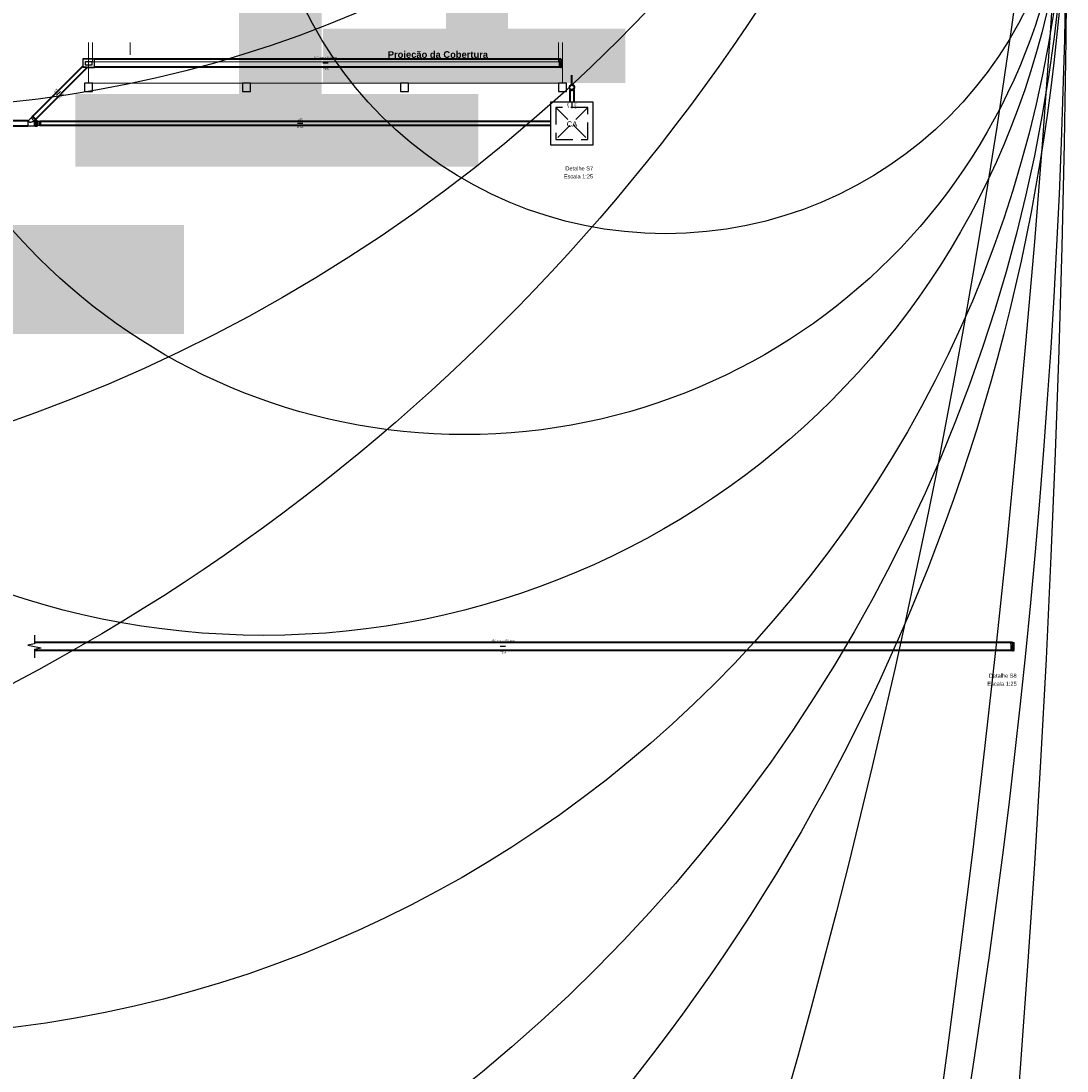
# Model space of a CAD drawing. Header units: millimetres. Extents: x -27714 to -5776, y 5810 to 9208.
# Tile 90 of 256: x -25392 to -25314, y 6917 to 6996. Entities that reach past the tile are written whole.
import ezdxf
from ezdxf.enums import TextEntityAlignment as Align

# ---------------------------------------------------------------- set-up
doc = ezdxf.new("R2010")
doc.units = ezdxf.units.MM
doc.linetypes.add('DASHDOT', pattern=[2.54, 1.27, -0.635, 0, -0.635])
doc.linetypes.add('DASHED', pattern=[1.905, 1.27, -0.635])
for name, color, linetype, lineweight in [('AP-Condutos', 4, 'Continuous', 40), ('AP-Textos conduto', 7, 'Continuous', 25), ('DI-Títulos', 3, 'Continuous', 5)]:
    doc.layers.add(name, color=color, linetype=linetype, lineweight=lineweight)
for name, color, linetype in [('AP-Sentido conduto', 9, 'Continuous'), ('Simbolos', 5, 'Continuous'), ('Simbolos_int', 2, 'Continuous'), ('TEXTO', 7, 'Continuous'), ('TEXTO @ 10 (1)', 7, 'Continuous'), ('TEXTO @ 10 (2)', 7, 'Continuous'), ('TEXTO @ 100', 7, 'Continuous'), ('TEXTO @ 15', 7, 'Continuous'), ('TEXTO @ 20', 7, 'Continuous'), ('TEXTO @ 200', 7, 'Continuous'), ('TEXTO @ 25', 7, 'Continuous'), ('TEXTO @ 5', 7, 'Continuous'), ('TEXTO @ 7.5', 7, 'Continuous')]:
    doc.layers.add(name, color=color, linetype=linetype)
doc.styles.add('5', font='arial.ttf', dxfattribs={"height": 5})
doc.styles.add('Arial', font='arial.ttf')
doc.styles.add('ArialN', font='arialbd.ttf')

# ---------------------------------------------------------------- blocks, each defined once
blk = doc.blocks.new('SIMBOLO NOMENCLATURA')
at = {"linetype": 'Continuous'}
blk.add_circle((-30, 0), 30, dxfattribs=at)
blk = doc.blocks.new('*U147')
at = {"layer": 'TEXTO @ 10 (1)', "linetype": 'Continuous', "xscale": 2, "yscale": 2, "zscale": 2}
blk.add_blockref('SIMBOLO NOMENCLATURA', (-25314.228, 7009.918), dxfattribs=at)
at = {"layer": 'TEXTO @ 10 (2)', "linetype": 'Continuous', "xscale": 2, "yscale": 2, "zscale": 2}
blk.add_blockref('SIMBOLO NOMENCLATURA', (-25314.228, 7009.918), dxfattribs=at)
at = {"layer": 'TEXTO @ 100', "linetype": 'Continuous', "xscale": 20, "yscale": 20, "zscale": 20}
blk.add_blockref('SIMBOLO NOMENCLATURA', (-25314.228, 7009.918), dxfattribs=at)
at = {"layer": 'TEXTO @ 15', "linetype": 'Continuous', "xscale": 3, "yscale": 3, "zscale": 3}
blk.add_blockref('SIMBOLO NOMENCLATURA', (-25314.228, 7009.918), dxfattribs=at)
at = {"layer": 'TEXTO @ 20', "linetype": 'Continuous', "xscale": 4, "yscale": 4, "zscale": 4}
blk.add_blockref('SIMBOLO NOMENCLATURA', (-25314.228, 7009.918), dxfattribs=at)
at = {"layer": 'TEXTO @ 200', "linetype": 'Continuous', "xscale": 40, "yscale": 40, "zscale": 40}
blk.add_blockref('SIMBOLO NOMENCLATURA', (-25314.228, 7009.918), dxfattribs=at)
at = {"layer": 'TEXTO @ 25', "linetype": 'Continuous', "xscale": 5, "yscale": 5, "zscale": 5}
blk.add_blockref('SIMBOLO NOMENCLATURA', (-25314.228, 7009.918), dxfattribs=at)
at = {"layer": 'TEXTO @ 5', "linetype": 'Continuous'}
blk.add_blockref('SIMBOLO NOMENCLATURA', (-25314.228, 7009.918), dxfattribs=at)
at = {"layer": 'TEXTO @ 7.5', "linetype": 'Continuous', "xscale": 1.5, "yscale": 1.5, "zscale": 1.5}
blk.add_blockref('SIMBOLO NOMENCLATURA', (-25314.228, 7009.918), dxfattribs=at)
blk = doc.blocks.new('*U150')
at = {"layer": 'TEXTO @ 10 (1)', "style": '5'}
blk.add_text('1', height=50, dxfattribs=at).set_placement((-25374.228, 7009.918), align=Align.MIDDLE_CENTER)
at = {"layer": 'TEXTO @ 15', "style": '5'}
blk.add_text('1', height=75, dxfattribs=at).set_placement((-25404.228, 7009.918), align=Align.MIDDLE_CENTER)
at = {"layer": 'TEXTO @ 7.5', "style": '5'}
blk.add_text('1', height=37.5, dxfattribs=at).set_placement((-25359.228, 7009.918), align=Align.MIDDLE_CENTER)
blk = doc.blocks.new('*U151')
at = {"layer": 'TEXTO @ 100', "linetype": 'Continuous', "xscale": 20, "yscale": 20, "zscale": 20}
blk.add_blockref('SIMBOLO NOMENCLATURA', (-25312.564, 7079.25), dxfattribs=at)
at = {"layer": 'TEXTO @ 15', "linetype": 'Continuous', "xscale": 3, "yscale": 3, "zscale": 3}
blk.add_blockref('SIMBOLO NOMENCLATURA', (-25312.564, 7079.25), dxfattribs=at)
at = {"layer": 'TEXTO @ 20', "linetype": 'Continuous', "xscale": 4, "yscale": 4, "zscale": 4}
blk.add_blockref('SIMBOLO NOMENCLATURA', (-25312.564, 7079.25), dxfattribs=at)
at = {"layer": 'TEXTO @ 200', "linetype": 'Continuous', "xscale": 40, "yscale": 40, "zscale": 40}
blk.add_blockref('SIMBOLO NOMENCLATURA', (-25312.564, 7079.25), dxfattribs=at)
at = {"layer": 'TEXTO @ 25', "linetype": 'Continuous', "xscale": 5, "yscale": 5, "zscale": 5}
blk.add_blockref('SIMBOLO NOMENCLATURA', (-25312.564, 7079.25), dxfattribs=at)
blk = doc.blocks.new('*U155')
at = {"layer": 'TEXTO @ 200', "linetype": 'Continuous', "xscale": 40, "yscale": 40, "zscale": 40}
blk.add_blockref('SIMBOLO NOMENCLATURA', (-23654.527, 7584.979), dxfattribs=at)
blk = doc.blocks.new('*U159')
at = {"layer": 'TEXTO @ 200', "linetype": 'Continuous', "xscale": 40, "yscale": 40, "zscale": 40}
blk.add_blockref('SIMBOLO NOMENCLATURA', (-23783.068, 7189.489), dxfattribs=at)

msp = doc.modelspace()

# ---------------------------------------------------------------- hatches: boundary and pattern name
at = {"layer": 'AP-Condutos', "linetype": 'Continuous'}
msp.add_hatch(color=256, dxfattribs=at).paths.add_polyline_path([(-25351.2255, 6991.7518), (-25351.2643, 6991.607), (-25351.1867, 6991.607)])
at = {"layer": 'AP-Sentido conduto', "linetype": 'Continuous'}
for points in [[(-25369.8255, 6992.6518), (-25369.7289, 6992.626), (-25369.7289, 6992.6777)], [(-25389.7169, 6990.2604), (-25389.6303, 6990.3104), (-25389.6669, 6990.347)], [(-25351.2255, 6989.3018), (-25351.1996, 6989.3984), (-25351.2514, 6989.3984)], [(-25371.7255, 6988.1518), (-25371.6289, 6988.126), (-25371.6289, 6988.1777)], [(-25356.5803, 6949.0822), (-25356.4837, 6949.0563), (-25356.4837, 6949.1081)]]:
    msp.add_hatch(color=256, dxfattribs=at).paths.add_polyline_path(points)

# ---------------------------------------------------------------- linework, layer by layer
at = {"color": 83, "linetype": 'Continuous', "lineweight": 0}
for p, q in [((-25387.3255, 6991.1518), (-25387.3255, 6994.1959)), ((-25351.9255, 6994.1959), (-25351.9255, 6991.1518)), ((-25351.9255, 6991.1518), (-25387.3255, 6991.1518))]:
    msp.add_line(p, q, dxfattribs=at)
at = {"color": 7, "linetype": 'Continuous', "lineweight": 0}
for p, q in [((-25387.0255, 6992.7518), (-25387.0255, 6994.1959)), ((-25384.234, 6994.1959), (-25384.234, 6993.2853)), ((-25352.2255, 6994.1959), (-25352.2255, 6992.7518)), ((-25352.2255, 6992.7518), (-25387.0255, 6992.7518))]:
    msp.add_line(p, q, dxfattribs=at)
for p, q in [((-25391.3803, 6949.9322), (-25391.3803, 6949.2822)), ((-25391.3803, 6949.2822), (-25391.8803, 6949.1822)), ((-25391.8803, 6949.1822), (-25390.8803, 6948.9822)), ((-25391.3803, 6948.8822), (-25390.8803, 6948.9822)), ((-25391.3803, 6948.8822), (-25391.3803, 6948.2322))]:
    msp.add_line(p, q)
for points in [[(-25387.6255, 6991.1518), (-25387.6255, 6990.5518), (-25387.0255, 6990.5518), (-25387.0255, 6991.1518)], [(-25375.8255, 6991.1518), (-25375.8255, 6990.5518), (-25375.2255, 6990.5518), (-25375.2255, 6991.1518)], [(-25364.0255, 6991.1518), (-25364.0255, 6990.5518), (-25363.4255, 6990.5518), (-25363.4255, 6991.1518)], [(-25352.2255, 6991.1518), (-25352.2255, 6990.5518), (-25351.6255, 6990.5518), (-25351.6255, 6991.1518)]]:
    msp.add_lwpolyline(points, close=True)
at = {"layer": 'AP-Condutos'}
for p, q in [((-25352.0555, 6992.9518), (-25386.8955, 6992.9518)), ((-25387.7555, 6992.434), (-25391.4946, 6988.6949)), ((-25387.4334, 6992.3318), (-25391.2825, 6988.4828)), ((-25352.0555, 6992.3518), (-25386.8955, 6992.3518)), ((-25351.3755, 6990.6678), (-25351.3755, 6989.7518)), ((-25351.0755, 6990.6678), (-25351.0755, 6989.7518)), ((-25391.8695, 6988.3518), (-25396.7455, 6988.3518)), ((-25352.8255, 6988.3018), (-25390.9055, 6988.3018)), ((-25391.8695, 6987.9518), (-25396.7455, 6987.9518)), ((-25352.8255, 6988.0018), (-25390.9055, 6988.0018)), ((-25318.3103, 6949.3822), (-25391.3803, 6949.3822)), ((-25318.3103, 6948.7822), (-25391.3803, 6948.7822))]:
    msp.add_line(p, q, dxfattribs=at)
for points in [[(-25351.2255, 6991.0518), (-25351.2255, 6991.7518)], [(-25351.3255, 6990.6786), (-25351.2976, 6990.6653), (-25351.2679, 6990.6564), (-25351.2371, 6990.6522), (-25351.2062, 6990.6528), (-25351.1756, 6990.6582), (-25351.1463, 6990.6682), (-25351.1189, 6990.6826), (-25351.094, 6990.7012), (-25351.0723, 6990.7233), (-25351.0543, 6990.7485), (-25351.0404, 6990.7762), (-25351.0309, 6990.8057), (-25351.0261, 6990.8363), (-25351.0261, 6990.8673), (-25351.0309, 6990.898), (-25351.0404, 6990.9275), (-25351.0543, 6990.9552), (-25351.0723, 6990.9804), (-25351.094, 6991.0025), (-25351.1189, 6991.021), (-25351.1463, 6991.0355), (-25351.1756, 6991.0455), (-25351.2062, 6991.0509), (-25351.2371, 6991.0515), (-25351.2679, 6991.0473), (-25351.2976, 6991.0384), (-25351.3255, 6991.025)]]:
    msp.add_lwpolyline(points, dxfattribs=at)
at = {"layer": 'AP-Sentido conduto'}
for points in [[(-25369.4255, 6992.6518), (-25369.8255, 6992.6518)], [(-25389.4341, 6990.5432), (-25389.7169, 6990.2604)], [(-25351.2255, 6989.7018), (-25351.2255, 6989.3018)], [(-25371.3255, 6988.1518), (-25371.7255, 6988.1518)], [(-25356.1803, 6949.0822), (-25356.5803, 6949.0822)]]:
    msp.add_lwpolyline(points, dxfattribs=at)
at = {"layer": 'Simbolos'}
for p, q in [((-25387.6755, 6992.9718), (-25387.7555, 6992.9718)), ((-25387.7555, 6992.9718), (-25387.7555, 6992.9518)), ((-25387.7555, 6992.9518), (-25387.7555, 6992.3518)), ((-25387.5588, 6992.9718), (-25387.6755, 6992.9718)), ((-25387.5008, 6992.9718), (-25387.5588, 6992.9718)), ((-25387.428, 6992.9718), (-25387.5008, 6992.9718)), ((-25386.8955, 6992.9718), (-25387.428, 6992.9718)), ((-25386.8955, 6992.8718), (-25386.8955, 6992.9718)), ((-25386.8955, 6992.3318), (-25386.8955, 6992.8718)), ((-25352.1743, 6992.8518), (-25352.1743, 6992.9328)), ((-25352.1743, 6992.8518), (-25352.1743, 6992.4518)), ((-25352.1423, 6992.9438), (-25352.1623, 6992.9438)), ((-25352.1423, 6992.9438), (-25352.1223, 6992.9438)), ((-25352.0595, 6992.9438), (-25352.1223, 6992.9438)), ((-25352.0555, 6992.9478), (-25352.0555, 6992.9584)), ((-25352.0515, 6992.9624), (-25352.0059, 6992.9624)), ((-25352.0019, 6992.9478), (-25352.0019, 6992.9584)), ((-25351.9979, 6992.9438), (-25351.9403, 6992.9438)), ((-25351.9403, 6992.9438), (-25351.9255, 6992.9438)), ((-25351.9255, 6992.3598), (-25351.9255, 6992.9438)), ((-25387.7555, 6992.3318), (-25387.7555, 6992.3518)), ((-25387.6755, 6992.3318), (-25387.7555, 6992.3318)), ((-25387.5588, 6992.3318), (-25387.6755, 6992.3318)), ((-25387.5008, 6992.3318), (-25387.5588, 6992.3318)), ((-25387.428, 6992.3318), (-25387.5008, 6992.3318)), ((-25387.428, 6992.3318), (-25386.8955, 6992.3318)), ((-25352.1743, 6992.4518), (-25352.1743, 6992.3718)), ((-25352.1423, 6992.3598), (-25352.1623, 6992.3598)), ((-25352.1223, 6992.3598), (-25352.1423, 6992.3598)), ((-25352.1223, 6992.3598), (-25352.0595, 6992.3598)), ((-25352.0555, 6992.3558), (-25352.0555, 6992.3452)), ((-25352.0515, 6992.3412), (-25352.0059, 6992.3412)), ((-25352.0019, 6992.3558), (-25352.0019, 6992.3452)), ((-25351.9979, 6992.3598), (-25351.9403, 6992.3598)), ((-25351.9403, 6992.3598), (-25351.9255, 6992.3598)), ((-25351.3765, 6990.7591), (-25351.3765, 6990.6678)), ((-25351.0745, 6990.7591), (-25351.0745, 6990.6678)), ((-25391.8359, 6988.355), (-25391.8695, 6988.355)), ((-25391.6278, 6988.5632), (-25391.8359, 6988.355)), ((-25391.5533, 6988.6504), (-25391.6278, 6988.5759)), ((-25391.6278, 6988.5759), (-25391.6278, 6988.5632)), ((-25391.553, 6988.6558), (-25391.5594, 6988.6634)), ((-25391.5344, 6988.6935), (-25391.5592, 6988.6688)), ((-25391.5188, 6988.6879), (-25391.5296, 6988.6942)), ((-25391.5011, 6988.7014), (-25391.514, 6988.6885)), ((-25391.276, 6988.4763), (-25391.5011, 6988.7014)), ((-25391.327, 6988.4241), (-25391.3804, 6988.3707)), ((-25391.3182, 6988.3638), (-25391.3776, 6988.3638)), ((-25391.3216, 6988.4243), (-25391.314, 6988.4179)), ((-25391.3172, 6988.3648), (-25391.3182, 6988.3638)), ((-25391.2688, 6988.3648), (-25391.3172, 6988.3648)), ((-25391.2838, 6988.4429), (-25391.3086, 6988.4182)), ((-25391.2895, 6988.4586), (-25391.2832, 6988.4477)), ((-25391.276, 6988.4763), (-25391.2888, 6988.4634)), ((-25391.264, 6988.3788), (-25391.2649, 6988.3685)), ((-25391.2222, 6988.3824), (-25391.26, 6988.3824)), ((-25391.2183, 6988.3795), (-25391.2152, 6988.3678)), ((-25391.1935, 6988.3648), (-25391.2113, 6988.3648)), ((-25391.1935, 6987.9388), (-25391.1935, 6988.3648)), ((-25391.1575, 6988.355), (-25391.1935, 6988.355)), ((-25391.1575, 6988.355), (-25391.1232, 6988.2956)), ((-25391.0932, 6988.3036), (-25391.1278, 6988.3036)), ((-25391.085, 6988.3118), (-25391.0932, 6988.3036)), ((-25390.9785, 6988.3118), (-25391.085, 6988.3118)), ((-25390.9745, 6988.3155), (-25390.9737, 6988.3254)), ((-25390.9347, 6988.329), (-25390.9697, 6988.329)), ((-25390.9276, 6988.314), (-25390.9308, 6988.3261)), ((-25390.9055, 6988.311), (-25390.9237, 6988.311)), ((-25390.9055, 6987.9926), (-25390.9055, 6988.311)), ((-25391.4399, 6987.9486), (-25391.8695, 6987.9486)), ((-25391.4399, 6987.9486), (-25391.4394, 6987.9426)), ((-25391.4276, 6987.9426), (-25391.4394, 6987.9426)), ((-25391.4271, 6987.9486), (-25391.4276, 6987.9426)), ((-25391.406, 6987.9486), (-25391.4271, 6987.9486)), ((-25391.3972, 6987.9398), (-25391.406, 6987.9486)), ((-25391.3182, 6987.9398), (-25391.3972, 6987.9398)), ((-25391.3172, 6987.9388), (-25391.3182, 6987.9398)), ((-25391.2688, 6987.9388), (-25391.3172, 6987.9388)), ((-25391.264, 6987.9249), (-25391.2649, 6987.9352)), ((-25391.2222, 6987.9212), (-25391.26, 6987.9212)), ((-25391.2183, 6987.9242), (-25391.2152, 6987.9359)), ((-25391.1935, 6987.9388), (-25391.2113, 6987.9388)), ((-25391.1575, 6987.9486), (-25391.1935, 6987.9486)), ((-25391.1575, 6987.9486), (-25391.1232, 6988.008)), ((-25391.0932, 6988), (-25391.1278, 6988)), ((-25391.085, 6987.9918), (-25391.0932, 6988)), ((-25390.9785, 6987.9918), (-25391.085, 6987.9918)), ((-25390.9745, 6987.9882), (-25390.9737, 6987.9783)), ((-25390.9347, 6987.9746), (-25390.9697, 6987.9746)), ((-25390.9276, 6987.9897), (-25390.9308, 6987.9776)), ((-25390.9055, 6987.9926), (-25390.9237, 6987.9926)), ((-25318.4291, 6949.2822), (-25318.4291, 6949.3631)), ((-25318.4291, 6949.2822), (-25318.4291, 6948.8822)), ((-25318.4291, 6948.8822), (-25318.4291, 6948.8022)), ((-25318.3971, 6949.3742), (-25318.4171, 6949.3742)), ((-25318.3971, 6949.3742), (-25318.3771, 6949.3742)), ((-25318.3143, 6949.3742), (-25318.3771, 6949.3742)), ((-25318.3103, 6949.3782), (-25318.3103, 6949.3888)), ((-25318.3063, 6949.3928), (-25318.2607, 6949.3928)), ((-25318.2567, 6949.3782), (-25318.2567, 6949.3888)), ((-25318.2527, 6949.3742), (-25318.1951, 6949.3742)), ((-25318.1951, 6949.3742), (-25318.1803, 6949.3742)), ((-25318.1803, 6948.7902), (-25318.1803, 6949.3742)), ((-25318.3971, 6948.7902), (-25318.4171, 6948.7902)), ((-25318.3771, 6948.7902), (-25318.3971, 6948.7902)), ((-25318.3771, 6948.7902), (-25318.3143, 6948.7902)), ((-25318.3103, 6948.7862), (-25318.3103, 6948.7756)), ((-25318.3063, 6948.7716), (-25318.2607, 6948.7716)), ((-25318.2567, 6948.7862), (-25318.2567, 6948.7756)), ((-25318.2527, 6948.7902), (-25318.1951, 6948.7902)), ((-25318.1951, 6948.7902), (-25318.1803, 6948.7902))]:
    msp.add_line(p, q, dxfattribs=at)
at = {"layer": 'Simbolos', "linetype": 'DASHDOT'}
for p, q in [((-25387.5655, 6992.5118), (-25387.5655, 6992.7918)), ((-25387.5655, 6992.7918), (-25387.3255, 6992.7918)), ((-25387.3255, 6992.7918), (-25387.0855, 6992.7918)), ((-25387.0855, 6992.7918), (-25387.0855, 6992.5118)), ((-25387.0855, 6992.5118), (-25387.5655, 6992.5118))]:
    msp.add_line(p, q, dxfattribs=at)
at = {"layer": 'Simbolos'}
for points in [[(-25352.1623, 6992.9438), (-25352.1644, 6992.9437), (-25352.1664, 6992.9431), (-25352.1683, 6992.9422), (-25352.17, 6992.941), (-25352.1715, 6992.9396), (-25352.1727, 6992.9378), (-25352.1736, 6992.9359), (-25352.1741, 6992.9339), (-25352.1743, 6992.9318)], [(-25352.0595, 6992.9438), (-25352.0588, 6992.9439), (-25352.0582, 6992.9441), (-25352.0575, 6992.9444), (-25352.0569, 6992.9448), (-25352.0565, 6992.9453), (-25352.0561, 6992.9458), (-25352.0558, 6992.9465), (-25352.0556, 6992.9471), (-25352.0555, 6992.9478)], [(-25352.0515, 6992.9624), (-25352.0522, 6992.9624), (-25352.0529, 6992.9622), (-25352.0535, 6992.9619), (-25352.0541, 6992.9615), (-25352.0546, 6992.961), (-25352.055, 6992.9604), (-25352.0553, 6992.9598), (-25352.0555, 6992.9591), (-25352.0555, 6992.9584)], [(-25352.0019, 6992.9584), (-25352.002, 6992.9591), (-25352.0022, 6992.9598), (-25352.0025, 6992.9604), (-25352.0029, 6992.961), (-25352.0033, 6992.9615), (-25352.0039, 6992.9619), (-25352.0046, 6992.9622), (-25352.0052, 6992.9624), (-25352.0059, 6992.9624)], [(-25352.0019, 6992.9478), (-25352.0019, 6992.9471), (-25352.0017, 6992.9465), (-25352.0014, 6992.9458), (-25352.001, 6992.9453), (-25352.0005, 6992.9448), (-25351.9999, 6992.9444), (-25351.9993, 6992.9441), (-25351.9986, 6992.9439), (-25351.9979, 6992.9438)], [(-25352.1743, 6992.3718), (-25352.1741, 6992.3698), (-25352.1736, 6992.3677), (-25352.1727, 6992.3658), (-25352.1715, 6992.3641), (-25352.17, 6992.3627), (-25352.1683, 6992.3615), (-25352.1664, 6992.3606), (-25352.1644, 6992.36), (-25352.1623, 6992.3598)], [(-25352.0555, 6992.3558), (-25352.0556, 6992.3565), (-25352.0558, 6992.3572), (-25352.0561, 6992.3578), (-25352.0565, 6992.3584), (-25352.0569, 6992.3589), (-25352.0575, 6992.3593), (-25352.0582, 6992.3596), (-25352.0588, 6992.3598), (-25352.0595, 6992.3598)], [(-25352.0555, 6992.3452), (-25352.0555, 6992.3445), (-25352.0553, 6992.3439), (-25352.055, 6992.3432), (-25352.0546, 6992.3427), (-25352.0541, 6992.3422), (-25352.0535, 6992.3418), (-25352.0529, 6992.3415), (-25352.0522, 6992.3413), (-25352.0515, 6992.3412)], [(-25352.0059, 6992.3412), (-25352.0052, 6992.3413), (-25352.0046, 6992.3415), (-25352.0039, 6992.3418), (-25352.0033, 6992.3422), (-25352.0029, 6992.3427), (-25352.0025, 6992.3432), (-25352.0022, 6992.3439), (-25352.002, 6992.3445), (-25352.0019, 6992.3452)], [(-25351.9979, 6992.3598), (-25351.9986, 6992.3598), (-25351.9993, 6992.3596), (-25351.9999, 6992.3593), (-25352.0005, 6992.3589), (-25352.001, 6992.3584), (-25352.0014, 6992.3578), (-25352.0017, 6992.3572), (-25352.0019, 6992.3565), (-25352.0019, 6992.3558)], [(-25391.8359, 6988.3551), (-25391.8358, 6988.355), (-25391.8358, 6988.3549), (-25391.8357, 6988.3549), (-25391.8357, 6988.3548), (-25391.8357, 6988.3548), (-25391.8356, 6988.3547), (-25391.8356, 6988.3547), (-25391.8356, 6988.3546), (-25391.8355, 6988.3546)], [(-25391.8355, 6988.3545), (-25391.8311, 6988.3475), (-25391.8266, 6988.3406), (-25391.8219, 6988.3337), (-25391.8171, 6988.327), (-25391.8122, 6988.3203), (-25391.8071, 6988.3137), (-25391.802, 6988.3072), (-25391.7967, 6988.3007), (-25391.7913, 6988.2944)], [(-25391.7914, 6988.2944), (-25391.7861, 6988.2888), (-25391.7807, 6988.2834), (-25391.7751, 6988.2781), (-25391.7693, 6988.2731), (-25391.7634, 6988.2683), (-25391.7572, 6988.2637), (-25391.7509, 6988.2593), (-25391.7445, 6988.2551), (-25391.7379, 6988.2512)], [(-25391.7379, 6988.2512), (-25391.737, 6988.2507), (-25391.736, 6988.2503), (-25391.7351, 6988.2498), (-25391.7341, 6988.2495), (-25391.7331, 6988.2492), (-25391.7321, 6988.2489), (-25391.7311, 6988.2486), (-25391.7301, 6988.2484), (-25391.7291, 6988.2483)], [(-25391.7291, 6988.2483), (-25391.727, 6988.2482), (-25391.7249, 6988.2481), (-25391.7228, 6988.2481), (-25391.7208, 6988.2481), (-25391.7187, 6988.248), (-25391.7166, 6988.248), (-25391.7145, 6988.248), (-25391.7124, 6988.2481), (-25391.7104, 6988.2481)], [(-25391.7104, 6988.2481), (-25391.6955, 6988.2499), (-25391.6806, 6988.252), (-25391.6658, 6988.2543), (-25391.6511, 6988.2569), (-25391.6363, 6988.2598), (-25391.6217, 6988.2629), (-25391.6071, 6988.2663), (-25391.5926, 6988.27), (-25391.5781, 6988.2739)], [(-25391.5781, 6988.2739), (-25391.5637, 6988.2783), (-25391.5494, 6988.2829), (-25391.5352, 6988.2878), (-25391.5211, 6988.293), (-25391.507, 6988.2984), (-25391.4931, 6988.304), (-25391.4793, 6988.3099), (-25391.4655, 6988.316), (-25391.4519, 6988.3224)], [(-25391.5592, 6988.6688), (-25391.5596, 6988.6682), (-25391.56, 6988.6677), (-25391.5602, 6988.6671), (-25391.5603, 6988.6664), (-25391.5604, 6988.6658), (-25391.5603, 6988.6651), (-25391.5601, 6988.6645), (-25391.5598, 6988.6639), (-25391.5594, 6988.6634)], [(-25391.5533, 6988.6504), (-25391.5529, 6988.6509), (-25391.5525, 6988.6514), (-25391.5523, 6988.6521), (-25391.5522, 6988.6527), (-25391.5521, 6988.6534), (-25391.5522, 6988.654), (-25391.5524, 6988.6546), (-25391.5527, 6988.6552), (-25391.5531, 6988.6558)], [(-25391.5296, 6988.6941), (-25391.5302, 6988.6944), (-25391.5307, 6988.6946), (-25391.5313, 6988.6947), (-25391.5319, 6988.6947), (-25391.5324, 6988.6946), (-25391.533, 6988.6944), (-25391.5335, 6988.6942), (-25391.534, 6988.6939), (-25391.5345, 6988.6935)], [(-25391.5188, 6988.6879), (-25391.5183, 6988.6876), (-25391.5177, 6988.6875), (-25391.5171, 6988.6874), (-25391.5166, 6988.6874), (-25391.516, 6988.6874), (-25391.5154, 6988.6876), (-25391.5149, 6988.6878), (-25391.5144, 6988.6882), (-25391.514, 6988.6885)], [(-25391.4519, 6988.3224), (-25391.4436, 6988.3265), (-25391.4354, 6988.3307), (-25391.4272, 6988.3351), (-25391.4191, 6988.3397), (-25391.4112, 6988.3444), (-25391.4033, 6988.3493), (-25391.3955, 6988.3543), (-25391.3878, 6988.3595), (-25391.3802, 6988.3648)], [(-25391.3804, 6988.3707), (-25391.3808, 6988.3703), (-25391.3811, 6988.3698), (-25391.3813, 6988.3694), (-25391.3815, 6988.3689), (-25391.3816, 6988.3684), (-25391.3816, 6988.3678), (-25391.3816, 6988.3673), (-25391.3815, 6988.3668), (-25391.3813, 6988.3663), (-25391.3811, 6988.3658), (-25391.3808, 6988.3654), (-25391.3804, 6988.365), (-25391.38, 6988.3647), (-25391.3796, 6988.3644), (-25391.3791, 6988.3641), (-25391.3786, 6988.364), (-25391.3781, 6988.3639), (-25391.3776, 6988.3638)], [(-25391.3216, 6988.4243), (-25391.3221, 6988.4247), (-25391.3227, 6988.425), (-25391.3234, 6988.4252), (-25391.324, 6988.4252), (-25391.3247, 6988.4252), (-25391.3253, 6988.4251), (-25391.3259, 6988.4248), (-25391.3265, 6988.4245), (-25391.327, 6988.4241)], [(-25391.314, 6988.4179), (-25391.3135, 6988.4176), (-25391.3129, 6988.4173), (-25391.3122, 6988.4171), (-25391.3116, 6988.417), (-25391.3109, 6988.417), (-25391.3103, 6988.4172), (-25391.3097, 6988.4174), (-25391.3091, 6988.4177), (-25391.3086, 6988.4182)], [(-25391.2888, 6988.4634), (-25391.2892, 6988.463), (-25391.2895, 6988.4625), (-25391.2898, 6988.4619), (-25391.2899, 6988.4614), (-25391.29, 6988.4608), (-25391.29, 6988.4602), (-25391.2899, 6988.4596), (-25391.2897, 6988.4591), (-25391.2895, 6988.4586)], [(-25391.2839, 6988.4429), (-25391.2835, 6988.4433), (-25391.2832, 6988.4438), (-25391.2829, 6988.4444), (-25391.2828, 6988.4449), (-25391.2827, 6988.4455), (-25391.2827, 6988.4461), (-25391.2828, 6988.4466), (-25391.283, 6988.4472), (-25391.2832, 6988.4477)], [(-25391.2688, 6988.3648), (-25391.2682, 6988.3649), (-25391.2675, 6988.3651), (-25391.2669, 6988.3653), (-25391.2664, 6988.3657), (-25391.2659, 6988.3661), (-25391.2655, 6988.3666), (-25391.2652, 6988.3672), (-25391.265, 6988.3678), (-25391.2649, 6988.3685)], [(-25391.26, 6988.3824), (-25391.2606, 6988.3824), (-25391.2613, 6988.3822), (-25391.2619, 6988.382), (-25391.2624, 6988.3816), (-25391.2629, 6988.3812), (-25391.2633, 6988.3806), (-25391.2636, 6988.3801), (-25391.2638, 6988.3794), (-25391.2639, 6988.3788)], [(-25391.2183, 6988.3795), (-25391.2185, 6988.38), (-25391.2188, 6988.3805), (-25391.2191, 6988.381), (-25391.2195, 6988.3814), (-25391.22, 6988.3818), (-25391.2205, 6988.3821), (-25391.221, 6988.3823), (-25391.2216, 6988.3824), (-25391.2222, 6988.3824)], [(-25391.2151, 6988.3678), (-25391.215, 6988.3673), (-25391.2147, 6988.3667), (-25391.2143, 6988.3663), (-25391.2139, 6988.3659), (-25391.2135, 6988.3655), (-25391.213, 6988.3652), (-25391.2124, 6988.365), (-25391.2119, 6988.3649), (-25391.2113, 6988.3648)], [(-25391.1232, 6988.008), (-25391.113, 6988.039), (-25391.1053, 6988.0708), (-25391.1001, 6988.103), (-25391.0975, 6988.1355), (-25391.0975, 6988.1682), (-25391.1001, 6988.2007), (-25391.1053, 6988.2329), (-25391.113, 6988.2646), (-25391.1232, 6988.2956)], [(-25390.9785, 6988.3118), (-25390.9779, 6988.3119), (-25390.9772, 6988.3121), (-25390.9766, 6988.3123), (-25390.9761, 6988.3127), (-25390.9756, 6988.3131), (-25390.9752, 6988.3136), (-25390.9749, 6988.3142), (-25390.9746, 6988.3148), (-25390.9745, 6988.3155)], [(-25390.9697, 6988.329), (-25390.9703, 6988.329), (-25390.971, 6988.3288), (-25390.9716, 6988.3286), (-25390.9721, 6988.3282), (-25390.9726, 6988.3278), (-25390.973, 6988.3272), (-25390.9733, 6988.3267), (-25390.9736, 6988.326), (-25390.9737, 6988.3254)], [(-25390.9308, 6988.3261), (-25390.931, 6988.3266), (-25390.9313, 6988.3271), (-25390.9316, 6988.3276), (-25390.932, 6988.328), (-25390.9325, 6988.3284), (-25390.933, 6988.3287), (-25390.9335, 6988.3289), (-25390.9341, 6988.329), (-25390.9347, 6988.329)], [(-25390.9276, 6988.314), (-25390.9274, 6988.3135), (-25390.9271, 6988.3129), (-25390.9268, 6988.3125), (-25390.9264, 6988.3121), (-25390.9259, 6988.3117), (-25390.9254, 6988.3114), (-25390.9249, 6988.3112), (-25390.9243, 6988.3111), (-25390.9237, 6988.311)], [(-25391.2649, 6987.9352), (-25391.265, 6987.9358), (-25391.2652, 6987.9365), (-25391.2655, 6987.937), (-25391.2659, 6987.9376), (-25391.2664, 6987.938), (-25391.2669, 6987.9384), (-25391.2675, 6987.9386), (-25391.2682, 6987.9388), (-25391.2688, 6987.9388)], [(-25391.2639, 6987.9249), (-25391.2638, 6987.9242), (-25391.2636, 6987.9236), (-25391.2633, 6987.923), (-25391.2629, 6987.9225), (-25391.2624, 6987.9221), (-25391.2619, 6987.9217), (-25391.2613, 6987.9215), (-25391.2606, 6987.9213), (-25391.26, 6987.9212)], [(-25391.2222, 6987.9212), (-25391.2216, 6987.9213), (-25391.221, 6987.9214), (-25391.2205, 6987.9216), (-25391.22, 6987.9219), (-25391.2195, 6987.9223), (-25391.2191, 6987.9227), (-25391.2188, 6987.9231), (-25391.2185, 6987.9237), (-25391.2183, 6987.9242)], [(-25391.2113, 6987.9388), (-25391.2119, 6987.9388), (-25391.2124, 6987.9387), (-25391.213, 6987.9385), (-25391.2135, 6987.9382), (-25391.2139, 6987.9378), (-25391.2143, 6987.9374), (-25391.2147, 6987.9369), (-25391.215, 6987.9364), (-25391.2151, 6987.9359)], [(-25390.9745, 6987.9882), (-25390.9746, 6987.9888), (-25390.9749, 6987.9895), (-25390.9752, 6987.99), (-25390.9756, 6987.9906), (-25390.9761, 6987.991), (-25390.9766, 6987.9914), (-25390.9772, 6987.9916), (-25390.9779, 6987.9918), (-25390.9785, 6987.9918)], [(-25390.9737, 6987.9783), (-25390.9736, 6987.9776), (-25390.9733, 6987.977), (-25390.973, 6987.9764), (-25390.9726, 6987.9759), (-25390.9721, 6987.9755), (-25390.9716, 6987.9751), (-25390.971, 6987.9749), (-25390.9703, 6987.9747), (-25390.9697, 6987.9746)], [(-25390.9347, 6987.9746), (-25390.9341, 6987.9747), (-25390.9335, 6987.9748), (-25390.933, 6987.975), (-25390.9325, 6987.9753), (-25390.932, 6987.9757), (-25390.9316, 6987.9761), (-25390.9313, 6987.9765), (-25390.931, 6987.9771), (-25390.9308, 6987.9776)], [(-25390.9237, 6987.9926), (-25390.9243, 6987.9926), (-25390.9249, 6987.9925), (-25390.9254, 6987.9923), (-25390.9259, 6987.992), (-25390.9264, 6987.9916), (-25390.9268, 6987.9912), (-25390.9271, 6987.9907), (-25390.9274, 6987.9902), (-25390.9276, 6987.9897)], [(-25318.4171, 6949.3742), (-25318.4192, 6949.374), (-25318.4212, 6949.3735), (-25318.4231, 6949.3726), (-25318.4248, 6949.3714), (-25318.4263, 6949.3699), (-25318.4275, 6949.3682), (-25318.4284, 6949.3663), (-25318.4289, 6949.3643), (-25318.4291, 6949.3622)], [(-25318.4291, 6948.8022), (-25318.4289, 6948.8001), (-25318.4284, 6948.7981), (-25318.4275, 6948.7962), (-25318.4263, 6948.7945), (-25318.4248, 6948.793), (-25318.4231, 6948.7918), (-25318.4212, 6948.7909), (-25318.4192, 6948.7904), (-25318.4171, 6948.7902)], [(-25318.3143, 6949.3742), (-25318.3136, 6949.3742), (-25318.3129, 6949.3744), (-25318.3123, 6949.3747), (-25318.3117, 6949.3751), (-25318.3112, 6949.3756), (-25318.3108, 6949.3762), (-25318.3105, 6949.3768), (-25318.3104, 6949.3775), (-25318.3103, 6949.3782)], [(-25318.3063, 6949.3928), (-25318.307, 6949.3927), (-25318.3077, 6949.3925), (-25318.3083, 6949.3922), (-25318.3089, 6949.3918), (-25318.3094, 6949.3914), (-25318.3098, 6949.3908), (-25318.31, 6949.3901), (-25318.3102, 6949.3895), (-25318.3103, 6949.3888)], [(-25318.2567, 6949.3888), (-25318.2568, 6949.3895), (-25318.2569, 6949.3901), (-25318.2572, 6949.3908), (-25318.2576, 6949.3914), (-25318.2581, 6949.3918), (-25318.2587, 6949.3922), (-25318.2593, 6949.3925), (-25318.26, 6949.3927), (-25318.2607, 6949.3928)], [(-25318.2567, 6949.3782), (-25318.2566, 6949.3775), (-25318.2564, 6949.3768), (-25318.2562, 6949.3762), (-25318.2558, 6949.3756), (-25318.2553, 6949.3751), (-25318.2547, 6949.3747), (-25318.2541, 6949.3744), (-25318.2534, 6949.3742), (-25318.2527, 6949.3742)], [(-25318.3103, 6948.7862), (-25318.3104, 6948.7869), (-25318.3105, 6948.7875), (-25318.3108, 6948.7882), (-25318.3112, 6948.7888), (-25318.3117, 6948.7892), (-25318.3123, 6948.7896), (-25318.3129, 6948.7899), (-25318.3136, 6948.7901), (-25318.3143, 6948.7902)], [(-25318.3103, 6948.7756), (-25318.3102, 6948.7749), (-25318.31, 6948.7742), (-25318.3098, 6948.7736), (-25318.3094, 6948.773), (-25318.3089, 6948.7725), (-25318.3083, 6948.7721), (-25318.3077, 6948.7718), (-25318.307, 6948.7716), (-25318.3063, 6948.7716)], [(-25318.2607, 6948.7716), (-25318.26, 6948.7716), (-25318.2593, 6948.7718), (-25318.2587, 6948.7721), (-25318.2581, 6948.7725), (-25318.2576, 6948.773), (-25318.2572, 6948.7736), (-25318.2569, 6948.7742), (-25318.2568, 6948.7749), (-25318.2567, 6948.7756)], [(-25318.2527, 6948.7902), (-25318.2534, 6948.7901), (-25318.2541, 6948.7899), (-25318.2547, 6948.7896), (-25318.2553, 6948.7892), (-25318.2558, 6948.7888), (-25318.2562, 6948.7882), (-25318.2564, 6948.7875), (-25318.2566, 6948.7869), (-25318.2567, 6948.7862)]]:
    msp.add_lwpolyline(points, dxfattribs=at)
at = {"layer": 'Simbolos', "linetype": 'Continuous'}
msp.add_lwpolyline([(-25352.8255, 6986.5518), (-25349.6255, 6986.5518), (-25349.6255, 6989.7518), (-25352.8255, 6989.7518), (-25352.8255, 6986.5518), (-25352.8255, 6986.5518)], dxfattribs=at)
at = {"layer": 'Simbolos'}
msp.add_circle((-25351.2255, 6990.8518), 0.1772, dxfattribs=at)
at = {"layer": 'Simbolos_int'}
for p, q in [((-25387.6755, 6992.9518), (-25387.7555, 6992.9518)), ((-25387.5588, 6992.9518), (-25387.6755, 6992.9518)), ((-25387.5008, 6992.9518), (-25387.5588, 6992.9518)), ((-25387.428, 6992.9518), (-25387.5008, 6992.9518)), ((-25386.8955, 6992.9518), (-25387.428, 6992.9518)), ((-25352.0555, 6992.8638), (-25352.0555, 6992.945)), ((-25352.0555, 6992.8638), (-25352.0555, 6992.7838)), ((-25352.0555, 6992.3598), (-25352.0555, 6992.7838)), ((-25352.0019, 6992.8638), (-25352.0019, 6992.9463)), ((-25352.0019, 6992.8638), (-25352.0019, 6992.7838)), ((-25352.0019, 6992.3598), (-25352.0019, 6992.7838)), ((-25387.6755, 6992.3518), (-25387.7555, 6992.3518)), ((-25387.5588, 6992.3518), (-25387.6755, 6992.3518)), ((-25387.5008, 6992.3518), (-25387.5588, 6992.3518)), ((-25387.428, 6992.3518), (-25387.5008, 6992.3518)), ((-25387.428, 6992.3518), (-25386.8955, 6992.3518)), ((-25351.3765, 6990.6678), (-25351.0745, 6990.6678)), ((-25391.8695, 6988.355), (-25391.8695, 6987.9486)), ((-25391.4098, 6988.3452), (-25391.6278, 6988.5632)), ((-25391.325, 6988.4272), (-25391.5502, 6988.6523)), ((-25391.291, 6988.4612), (-25391.5162, 6988.6864)), ((-25391.406, 6988.3476), (-25391.406, 6987.9486)), ((-25391.2652, 6987.9388), (-25391.2652, 6988.3648)), ((-25391.2144, 6987.9388), (-25391.2144, 6988.3648)), ((-25391.1575, 6987.9486), (-25391.1575, 6988.355)), ((-25391.085, 6987.9918), (-25391.085, 6988.3118)), ((-25390.9749, 6987.9926), (-25390.9749, 6988.311)), ((-25390.9268, 6987.9926), (-25390.9268, 6988.311)), ((-25318.3103, 6949.2942), (-25318.3103, 6949.3754)), ((-25318.3103, 6949.2942), (-25318.3103, 6949.2142)), ((-25318.3103, 6948.7902), (-25318.3103, 6949.2142)), ((-25318.2567, 6949.2942), (-25318.2567, 6949.3766)), ((-25318.2567, 6949.2942), (-25318.2567, 6949.2142)), ((-25318.2567, 6948.7902), (-25318.2567, 6949.2142))]:
    msp.add_line(p, q, dxfattribs=at)
at = {"layer": 'Simbolos_int', "linetype": 'DASHED'}
for p, q in [((-25350.0255, 6989.3518), (-25352.4255, 6986.9518)), ((-25352.4255, 6989.3518), (-25350.0255, 6986.9518))]:
    msp.add_line(p, q, dxfattribs=at)
msp.add_lwpolyline([(-25352.4255, 6986.9518), (-25350.0255, 6986.9518), (-25350.0255, 6989.3518), (-25352.4255, 6989.3518), (-25352.4255, 6986.9518), (-25352.4255, 6986.9518)], dxfattribs=at)
at = {"layer": 'Simbolos_int'}
msp.add_circle((-25351.2255, 6990.8518), 0.1592, dxfattribs=at)

# ---------------------------------------------------------------- block references
at = {"layer": 'TEXTO'}
for name in ['*U155', '*U159', '*U151', '*U147', '*U150']:
    msp.add_blockref(name, (0, 0), dxfattribs=at)

# ---------------------------------------------------------------- texts
at = {"color": 7, "lineweight": 0, "insert": (-25361.2299, 6993.552), "char_height": 0.5, "width": 19.096037, "attachment_point": 2, "style": 'ArialN'}
msp.add_mtext('Projeção da Cobertura', dxfattribs=at)
at = {"layer": 'AP-Textos conduto', "char_height": 0.15, "attachment_point": 8, "line_spacing_factor": 0.6, "style": 'Arial'}
for s, insert, width in [('150 mm x 150 mm', (-25369.6255, 6993.0023), 3.469893), ('i=1%', (-25369.6255, 6992.1523), 0.943445), ('ø75', (-25371.5255, 6988.3523), 0.722104), ('i=1%', (-25371.5255, 6987.8023), 0.943445), ('150 mm x 150 mm', (-25356.3803, 6949.4327), 3.469893), ('i=1%', (-25356.3803, 6948.5827), 0.943445)]:
    msp.add_mtext(s, dxfattribs=dict(at, insert=insert, width=width))
for s, insert, width, rotation in [('ø75', (-25389.7173, 6990.5436), 0.722104, 45.000105), ('i=1%', (-25389.3284, 6990.1547), 0.943445, 45.000105), ('ø75', (-25351.426, 6989.5018), 0.722104, 90.00021), ('i=1%', (-25350.876, 6989.5018), 0.943445, 90.00021)]:
    msp.add_mtext(s, dxfattribs=dict(at, insert=insert, width=width, rotation=rotation))
at = {"layer": 'DI-Títulos', "char_height": 0.3, "attachment_point": 9, "line_spacing_factor": 0.6, "style": 'Arial'}
for s, insert, width in [('Detalhe S7', (-25349.6356, 6984.6438), 4.146494), ('Escala 1:25', (-25349.6356, 6984.0438), 4.379726), ('Escala 1:25', (-25317.9903, 6946.1492), 4.379726), ('Detalhe S8', (-25317.9903, 6946.7492), 4.146494)]:
    msp.add_mtext(s, dxfattribs=dict(at, insert=insert, width=width))
at = {"layer": 'Simbolos', "insert": (-25351.608, 6987.899), "char_height": 0.40857, "width": 1.586315, "attachment_point": 7, "line_spacing_factor": 0.6, "style": 'Arial'}
msp.add_mtext('CA', dxfattribs=at)

doc.saveas('drawing.dxf')
